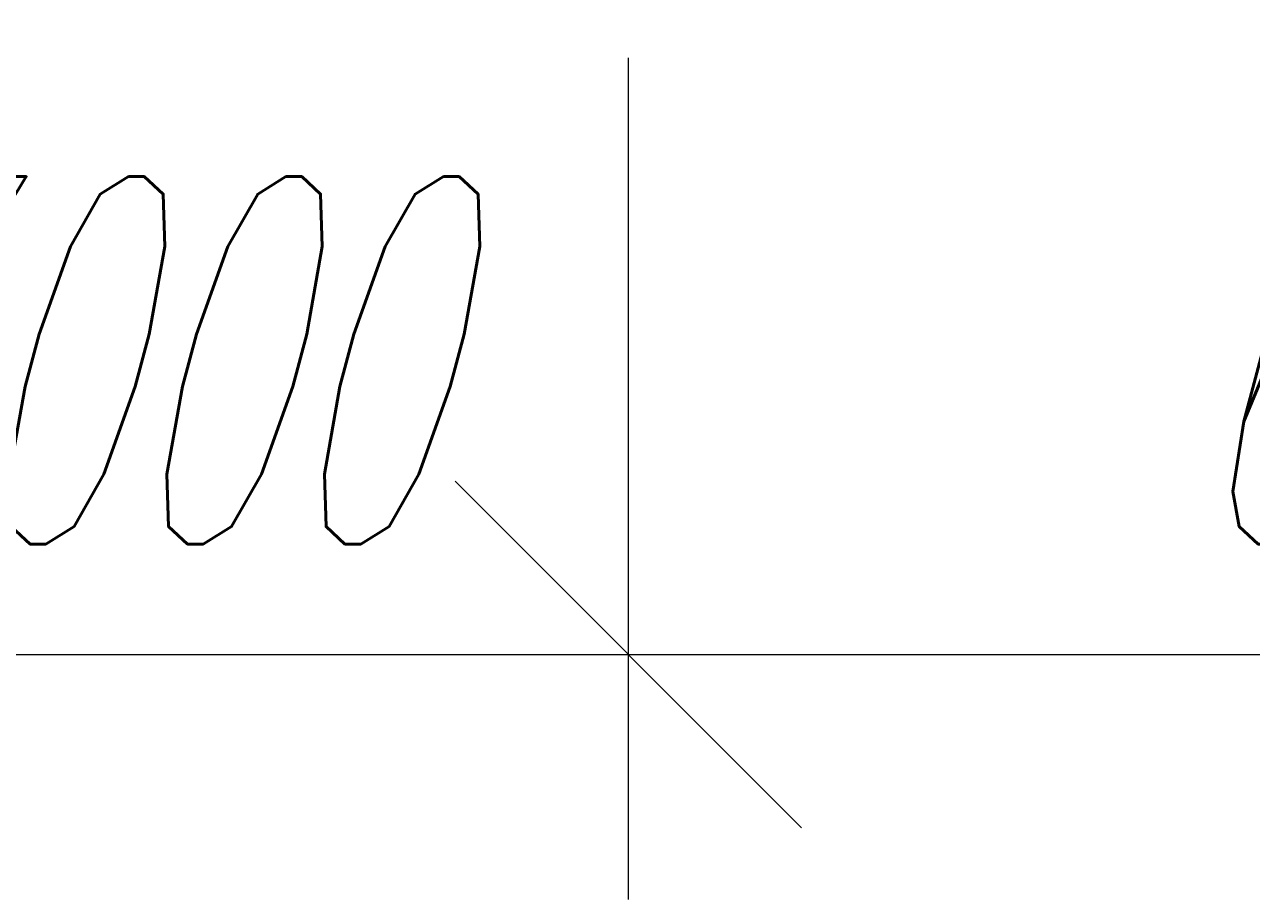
# Model space of a CAD drawing. Extents: x 8365 to 131642, y 1960 to 79602.
# Tile 51 of 121: x 66348 to 70356, y 5900 to 8756. Entities that reach past the tile are written whole.
import ezdxf
from ezdxf.enums import TextEntityAlignment as Align

# ---------------------------------------------------------------- set-up
doc = ezdxf.new("R2010")
doc.units = 0
doc.header["$LTSCALE"] = 100
doc.header["$MEASUREMENT"] = 0
doc.layers.add('1', color=7, linetype='Continuous')
doc.styles.get("Standard").update_dxf_attribs({"font": 'txt', "bigfont": 'bigfont'})
doc.dimstyles.get("Standard").update_dxf_attribs({"dimtxt": 0.18, "dimasz": 0.18, "dimexe": 0.18, "dimexo": 0.0625, "dimgap": 0.09, "dimtad": 0, "dimtih": 1, "dimtoh": 1, "dimdec": 4, "dimzin": 0, "dimdsep": 46, "dimtxsty": 'Standard', "dimcen": 0.09, "dimadec": 0, "dimazin": 0, "dimtfac": 1, "dimtdec": 4, "dimtofl": 0, "dimtmove": 0, "dimatfit": 0, "dimfxl": 1, "dimtolj": 1, "dimtzin": 0, "dimarcsym": 0})

# ---------------------------------------------------------------- blocks, each defined once
blk = doc.blocks.new('*D129')
at = {"layer": '1', "color": 7, "linetype": 'Continuous', "lineweight": 9}
for p, q in [((68320.3, 5900), (68320.3, 8647.5)), ((67754.7, 7265.7), (68886, 6134.3)), ((65320.3, 6700), (68320.3, 6700))]:
    blk.add_line(p, q, dxfattribs=at)
at = {"layer": '1', "color": 7, "linetype": 'Continuous', "lineweight": 9, "oblique": 15, "width": 0.5}
blk.add_text('3000', height=1200, dxfattribs=at).set_placement((65620.3, 6700), align=Align.BOTTOM_LEFT)
blk = doc.blocks.new('*D130')
at = {"layer": '1', "color": 7, "linetype": 'Continuous', "lineweight": 9}
for p, q in [((74320.4, 5900), (74320.4, 10745)), ((73754.7, 7265.7), (74886, 6134.3)), ((68320.3, 6700), (74320.4, 6700))]:
    blk.add_line(p, q, dxfattribs=at)
at = {"layer": '1', "color": 7, "linetype": 'Continuous', "lineweight": 9, "oblique": 15, "width": 0.5}
blk.add_text('6000', height=1200, dxfattribs=at).set_placement((70120.3, 6700), align=Align.BOTTOM_LEFT)

msp = doc.modelspace()

# ---------------------------------------------------------------- dimensions: what is measured, and where the dimension line sits
at = {"layer": '1', "color": 7, "linetype": 'Continuous', "lineweight": 9}
for base, p1, p2, text, picture, middle in [((68320.33779, 6700), (68320.33779, 6700), (74320.3561, 10744.95422), '6000', '*D130', (71320.34694, 6700)), ((65320.34389, 6700), (65320.34389, 6700), (68320.33779, 8647.45898), '3000', '*D129', (66820.34084, 6700))]:
    dim = msp.add_linear_dim(base=base, p1=p1, p2=p2, text=text, dimstyle='Standard', dxfattribs=at)
    dim.commit()
    dim.dimension.update_dxf_attribs({"geometry": picture, "text_midpoint": middle})

doc.saveas('drawing.dxf')
